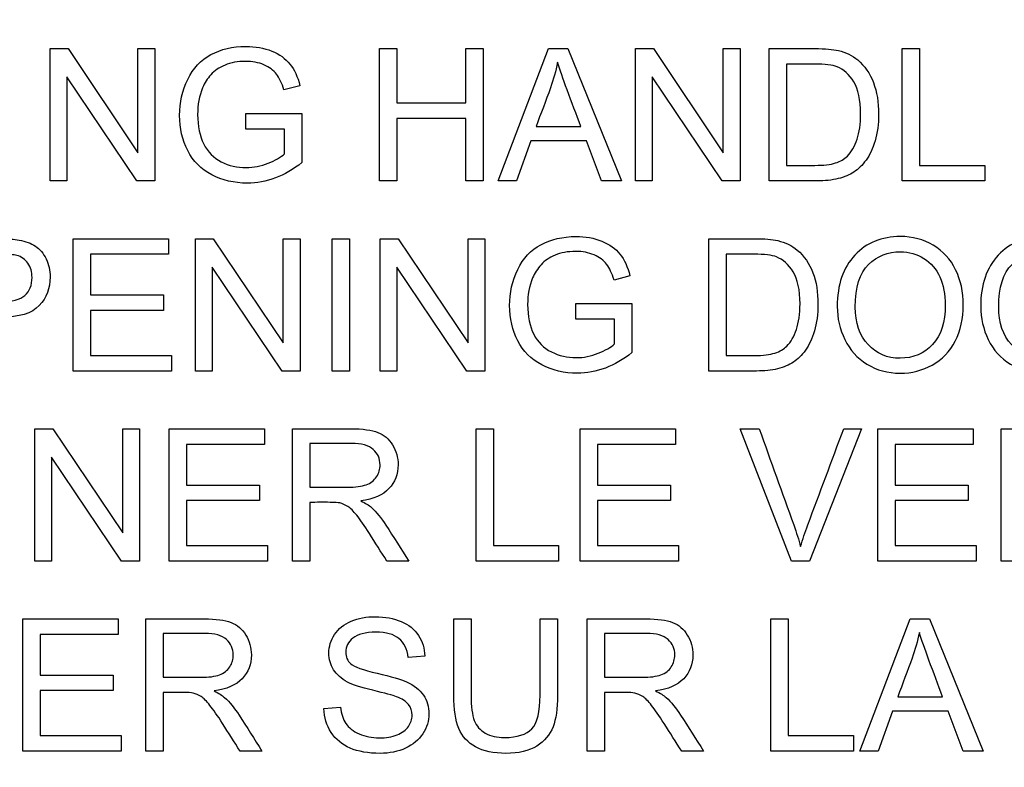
# Model space of a CAD drawing. Header units: inches. Extents: x 1 to 359, y -2 to 239.
# Tile 19 of 57: x 109.078 to 109.798, y 132.326 to 132.873. Entities that reach past the tile are written whole.
import ezdxf
from ezdxf.enums import TextEntityAlignment as Align

# ---------------------------------------------------------------- set-up
doc = ezdxf.new("R2010")
doc.units = ezdxf.units.IN
doc.header["$MEASUREMENT"] = 0
doc.layers.add('Default', color=7, linetype='Continuous')
doc.layers.add('LAB20180', color=7, linetype='Continuous')
doc.styles.add('SEACAD_Times_New_Roman', font='times.ttf')
doc.dimstyles.new('HAMMOND_(STH_-_300x200)', dxfattribs={"dimtxt": 1.5, "dimasz": 1.875, "dimexe": 0.75, "dimexo": 0.75, "dimgap": 0.375, "dimtad": 0, "dimtih": 1, "dimtoh": 1, "dimzin": 0, "dimdsep": 46, "dimtxsty": 'SEACAD_Times_New_Roman', "dimblk1": '_SE_FILLED', "dimblk2": '_SE_FILLED', "dimsah": 1, "dimcen": 0.75, "dimadec": 0, "dimazin": 0, "dimtfac": 0.8, "dimtofl": 0, "dimtmove": 0, "dimatfit": 3, "dimfxl": 0, "dimtolj": 1, "dimtzin": 0, "dimarcsym": 0})

# ---------------------------------------------------------------- blocks, each defined once
blk = doc.blocks.new('DMBLK1119')
at = {"layer": 'Default', "linetype": 'Continuous'}
for points in [[(122.69455, 144.79851), (122.38205, 146.67351), (122.06955, 144.79851)], [(122.69455, 128.57851), (122.06955, 128.57851), (122.38205, 126.70351)]]:
    blk.add_hatch(color=7, dxfattribs=at).paths.add_polyline_path(points)
at = {"layer": 'Default', "color": 7, "linetype": 'Continuous'}
for p, q in [((114.9147, 146.67351), (123.13205, 146.67351)), ((122.38205, 146.67351), (122.38205, 137.96351)), ((122.38205, 135.93851), (122.38205, 126.70351)), ((110.1077, 126.70351), (123.13205, 126.70351))]:
    blk.add_line(p, q, dxfattribs=at)
at = {"layer": 'Default', "color": 7, "linetype": 'Continuous', "style": 'SEACAD_Times_New_Roman'}
blk.add_text('19.97', height=1.5, dxfattribs=at).set_placement((119.82281, 137.43851), align=Align.TOP_LEFT)
blk = doc.blocks.new('_SE_FILLED')
at = {"color": 0}
blk.add_line((0, 0), (-1, 0), dxfattribs=at)
blk.add_solid([(0, 0), (-1, -0.1665), (-1, 0.1665), (0, 0)], dxfattribs=at)

msp = doc.modelspace()

# ---------------------------------------------------------------- linework, layer by layer
at = {"layer": 'LAB20180', "color": 7, "linetype": 'Continuous'}
for p, q in [((109.1003, 132.7548), (109.1003, 132.85158)), ((109.1003, 132.85158), (109.11343, 132.85158)), ((109.11343, 132.85158), (109.16456, 132.77547)), ((109.16456, 132.77547), (109.16456, 132.85158)), ((109.16456, 132.85158), (109.17686, 132.85158)), ((109.17686, 132.85158), (109.17686, 132.7548)), ((109.34132, 132.7548), (109.34132, 132.85158)), ((109.34132, 132.85158), (109.354, 132.85158)), ((109.354, 132.85158), (109.354, 132.81185)), ((109.40442, 132.81185), (109.40442, 132.85158)), ((109.40442, 132.85158), (109.41717, 132.85158)), ((109.41717, 132.85158), (109.41717, 132.7548)), ((109.42799, 132.7548), (109.46495, 132.85158)), ((109.46495, 132.85158), (109.47905, 132.85158)), ((109.47905, 132.85158), (109.51826, 132.7548)), ((109.52844, 132.7548), (109.52844, 132.85158)), ((109.52844, 132.85158), (109.54157, 132.85158)), ((109.54157, 132.85158), (109.59276, 132.77547)), ((109.59276, 132.77547), (109.59276, 132.85158)), ((109.59276, 132.85158), (109.605, 132.85158)), ((109.605, 132.85158), (109.605, 132.7548)), ((109.62638, 132.7548), (109.62638, 132.85158)), ((109.72361, 132.7548), (109.72361, 132.85158)), ((109.72361, 132.85158), (109.73629, 132.85158)), ((109.73629, 132.85158), (109.73629, 132.76619)), ((109.63906, 132.84024), (109.63906, 132.76619)), ((109.16372, 132.7548), (109.11253, 132.83091)), ((109.11253, 132.83091), (109.11253, 132.7548)), ((109.59186, 132.7548), (109.54074, 132.83091)), ((109.54074, 132.83091), (109.54074, 132.7548)), ((109.28304, 132.82447), (109.27132, 132.82131)), ((109.354, 132.81185), (109.40442, 132.81185)), ((109.24338, 132.79272), (109.24338, 132.80412)), ((109.24338, 132.80412), (109.28452, 132.80412)), ((109.28452, 132.80412), (109.28452, 132.76825)), ((109.40442, 132.80045), (109.354, 132.80045)), ((109.354, 132.80045), (109.354, 132.7548)), ((109.40442, 132.7548), (109.40442, 132.80045)), ((109.27177, 132.79272), (109.24338, 132.79272)), ((109.27177, 132.77463), (109.27177, 132.79272)), ((109.45574, 132.79459), (109.48851, 132.79459)), ((109.45188, 132.78409), (109.44144, 132.7548)), ((109.49264, 132.78409), (109.45188, 132.78409)), ((109.50371, 132.7548), (109.49264, 132.78409)), ((109.73629, 132.76619), (109.78401, 132.76619)), ((109.78401, 132.76619), (109.78401, 132.7548)), ((109.11253, 132.7548), (109.1003, 132.7548)), ((109.17686, 132.7548), (109.16372, 132.7548)), ((109.354, 132.7548), (109.34132, 132.7548)), ((109.41717, 132.7548), (109.40442, 132.7548)), ((109.44144, 132.7548), (109.42799, 132.7548)), ((109.51826, 132.7548), (109.50371, 132.7548)), ((109.54074, 132.7548), (109.52844, 132.7548)), ((109.605, 132.7548), (109.59186, 132.7548)), ((109.78401, 132.7548), (109.72361, 132.7548)), ((109.1171, 132.61578), (109.1171, 132.71256)), ((109.1171, 132.71256), (109.18684, 132.71256)), ((109.18684, 132.71256), (109.18684, 132.70116)), ((109.20661, 132.61578), (109.20661, 132.71256)), ((109.20661, 132.71256), (109.21968, 132.71256)), ((109.21968, 132.71256), (109.27087, 132.63645)), ((109.27087, 132.63645), (109.27087, 132.71256)), ((109.27087, 132.71256), (109.28311, 132.71256)), ((109.28311, 132.71256), (109.28311, 132.61578)), ((109.30654, 132.61578), (109.30654, 132.71256)), ((109.30654, 132.71256), (109.31923, 132.71256)), ((109.31923, 132.71256), (109.31923, 132.61578)), ((109.3417, 132.61578), (109.3417, 132.71256)), ((109.3417, 132.71256), (109.35484, 132.71256)), ((109.35484, 132.71256), (109.40603, 132.63645)), ((109.40603, 132.63645), (109.40603, 132.71256)), ((109.40603, 132.71256), (109.41826, 132.71256)), ((109.41826, 132.71256), (109.41826, 132.61578)), ((109.58207, 132.61578), (109.58207, 132.71256)), ((109.18684, 132.70116), (109.12979, 132.70116)), ((109.12979, 132.70116), (109.12979, 132.67141)), ((109.59476, 132.70116), (109.59476, 132.62711)), ((109.26997, 132.61578), (109.21884, 132.69182)), ((109.21884, 132.69182), (109.21884, 132.61578)), ((109.40513, 132.61578), (109.354, 132.69182)), ((109.354, 132.69182), (109.354, 132.61578)), ((109.52444, 132.68545), (109.51279, 132.68229)), ((109.12979, 132.67141), (109.18317, 132.67141)), ((109.18317, 132.67141), (109.18317, 132.66008)), ((109.48484, 132.6537), (109.48484, 132.6651)), ((109.48484, 132.6651), (109.52593, 132.6651)), ((109.52593, 132.6651), (109.52593, 132.62924)), ((109.18317, 132.66008), (109.12979, 132.66008)), ((109.12979, 132.66008), (109.12979, 132.62711)), ((109.51324, 132.6537), (109.48484, 132.6537)), ((109.51324, 132.63561), (109.51324, 132.6537)), ((109.12979, 132.62711), (109.18909, 132.62711)), ((109.18909, 132.62711), (109.18909, 132.61578)), ((109.18909, 132.61578), (109.1171, 132.61578)), ((109.21884, 132.61578), (109.20661, 132.61578)), ((109.28311, 132.61578), (109.26997, 132.61578)), ((109.31923, 132.61578), (109.30654, 132.61578)), ((109.354, 132.61578), (109.3417, 132.61578)), ((109.41826, 132.61578), (109.40513, 132.61578)), ((109.08906, 132.47676), (109.08906, 132.57354)), ((109.08906, 132.57354), (109.1022, 132.57354)), ((109.1022, 132.57354), (109.15339, 132.49743)), ((109.15339, 132.49743), (109.15339, 132.57354)), ((109.15339, 132.57354), (109.16562, 132.57354)), ((109.16562, 132.57354), (109.16562, 132.47676)), ((109.18745, 132.47676), (109.18745, 132.57354)), ((109.18745, 132.57354), (109.25719, 132.57354)), ((109.25719, 132.57354), (109.25719, 132.56214)), ((109.2776, 132.47676), (109.2776, 132.57354)), ((109.41186, 132.47676), (109.41186, 132.57354)), ((109.41186, 132.57354), (109.42461, 132.57354)), ((109.42461, 132.57354), (109.42461, 132.48809)), ((109.48797, 132.47676), (109.48797, 132.57354)), ((109.48797, 132.57354), (109.5577, 132.57354)), ((109.5577, 132.57354), (109.5577, 132.56214)), ((109.64257, 132.47676), (109.60516, 132.57354)), ((109.60516, 132.57354), (109.619, 132.57354)), ((109.69389, 132.57354), (109.6559, 132.47676)), ((109.68082, 132.57354), (109.69389, 132.57354)), ((109.7058, 132.47676), (109.7058, 132.57354)), ((109.7058, 132.57354), (109.77554, 132.57354)), ((109.77554, 132.57354), (109.77554, 132.56214)), ((109.79595, 132.47676), (109.79595, 132.57354)), ((109.29035, 132.56285), (109.29035, 132.53078)), ((109.25719, 132.56214), (109.20014, 132.56214)), ((109.20014, 132.56214), (109.20014, 132.53239)), ((109.5577, 132.56214), (109.50065, 132.56214)), ((109.50065, 132.56214), (109.50065, 132.53239)), ((109.77554, 132.56214), (109.71849, 132.56214)), ((109.71849, 132.56214), (109.71849, 132.53239)), ((109.15249, 132.47676), (109.10136, 132.55281)), ((109.10136, 132.55281), (109.10136, 132.47676)), ((109.20014, 132.53239), (109.25352, 132.53239)), ((109.25352, 132.53239), (109.25352, 132.52106)), ((109.50065, 132.53239), (109.55403, 132.53239)), ((109.55403, 132.53239), (109.55403, 132.52106)), ((109.71849, 132.53239), (109.77187, 132.53239)), ((109.77187, 132.53239), (109.77187, 132.52106)), ((109.25352, 132.52106), (109.20014, 132.52106)), ((109.20014, 132.52106), (109.20014, 132.48809)), ((109.29035, 132.51971), (109.29035, 132.47676)), ((109.55403, 132.52106), (109.50065, 132.52106)), ((109.50065, 132.52106), (109.50065, 132.48809)), ((109.77187, 132.52106), (109.71849, 132.52106)), ((109.71849, 132.52106), (109.71849, 132.48809)), ((109.20014, 132.48809), (109.25944, 132.48809)), ((109.25944, 132.48809), (109.25944, 132.47676)), ((109.42461, 132.48809), (109.47226, 132.48809)), ((109.47226, 132.48809), (109.47226, 132.47676)), ((109.50065, 132.48809), (109.55996, 132.48809)), ((109.55996, 132.48809), (109.55996, 132.47676)), ((109.71849, 132.48809), (109.77779, 132.48809)), ((109.77779, 132.48809), (109.77779, 132.47676)), ((109.10136, 132.47676), (109.08906, 132.47676)), ((109.16562, 132.47676), (109.15249, 132.47676)), ((109.25944, 132.47676), (109.18745, 132.47676)), ((109.29035, 132.47676), (109.2776, 132.47676)), ((109.36266, 132.47676), (109.34663, 132.47676)), ((109.47226, 132.47676), (109.41186, 132.47676)), ((109.55996, 132.47676), (109.48797, 132.47676)), ((109.6559, 132.47676), (109.64257, 132.47676)), ((109.77779, 132.47676), (109.7058, 132.47676)), ((109.8087, 132.47676), (109.79595, 132.47676)), ((109.08027, 132.33774), (109.08027, 132.43452)), ((109.08027, 132.43452), (109.15001, 132.43452)), ((109.15001, 132.43452), (109.15001, 132.42313)), ((109.17023, 132.33774), (109.17023, 132.43452)), ((109.3956, 132.43452), (109.40828, 132.43452)), ((109.4587, 132.43452), (109.47145, 132.43452)), ((109.49321, 132.33774), (109.49321, 132.43452)), ((109.62747, 132.33774), (109.62747, 132.43452)), ((109.62747, 132.43452), (109.64022, 132.43452)), ((109.64022, 132.43452), (109.64022, 132.34908)), ((109.69264, 132.33774), (109.72953, 132.43452)), ((109.72953, 132.43452), (109.74363, 132.43452)), ((109.74363, 132.43452), (109.78291, 132.33774)), ((109.15001, 132.42313), (109.09302, 132.42313)), ((109.09302, 132.42313), (109.09302, 132.39338)), ((109.18298, 132.42383), (109.18298, 132.39177)), ((109.50596, 132.42383), (109.50596, 132.39177)), ((109.37441, 132.40722), (109.36218, 132.40632)), ((109.09302, 132.39338), (109.1464, 132.39338)), ((109.1464, 132.39338), (109.1464, 132.38204)), ((109.1464, 132.38204), (109.09302, 132.38204)), ((109.09302, 132.38204), (109.09302, 132.34908)), ((109.18298, 132.38063), (109.18298, 132.33774)), ((109.50596, 132.38063), (109.50596, 132.33774)), ((109.72032, 132.37747), (109.7531, 132.37747)), ((109.30062, 132.36884), (109.31266, 132.37)), ((109.71646, 132.36704), (109.70609, 132.33774)), ((109.75722, 132.36704), (109.71646, 132.36704)), ((109.7683, 132.33774), (109.75722, 132.36704)), ((109.09302, 132.34908), (109.15226, 132.34908)), ((109.15226, 132.34908), (109.15226, 132.33774)), ((109.64022, 132.34908), (109.68793, 132.34908)), ((109.68793, 132.34908), (109.68793, 132.33774)), ((109.15226, 132.33774), (109.08027, 132.33774)), ((109.18298, 132.33774), (109.17023, 132.33774)), ((109.25529, 132.33774), (109.23925, 132.33774)), ((109.50596, 132.33774), (109.49321, 132.33774)), ((109.57828, 132.33774), (109.56231, 132.33774)), ((109.68793, 132.33774), (109.62747, 132.33774)), ((109.70609, 132.33774), (109.69264, 132.33774)), ((109.78291, 132.33774), (109.7683, 132.33774))]:
    msp.add_line(p, q, dxfattribs=at)
for points, knots in [([(109.28452, 132.76825), (109.27821, 132.7633), (109.27171, 132.7595), (109.26508, 132.75699), (109.25839, 132.75445), (109.25149, 132.75319), (109.23494, 132.75319), (109.22631, 132.75525), (109.21852, 132.7593), (109.21078, 132.76333), (109.20493, 132.76922), (109.20094, 132.77695), (109.19699, 132.7846), (109.19502, 132.79324), (109.19502, 132.8121), (109.19701, 132.82093), (109.20094, 132.82904), (109.20489, 132.83721), (109.21054, 132.84327), (109.21794, 132.8472), (109.22532, 132.85111), (109.23378, 132.85319), (109.25046, 132.85319), (109.25677, 132.85203), (109.2681, 132.84752), (109.27248, 132.8443), (109.2757, 132.84031), (109.27895, 132.83628), (109.28137, 132.83097), (109.28304, 132.82447)], [0, 0, 0, 0, 0.088464, 0.088464, 0.088464, 0.168275, 0.168275, 0.276643, 0.276643, 0.276643, 0.375909, 0.375909, 0.375909, 0.481964, 0.481964, 0.587298, 0.587298, 0.587298, 0.686536, 0.686536, 0.686536, 0.786193, 0.786193, 0.858611, 0.858611, 0.931029, 0.931029, 0.931029, 1, 1, 1, 1]), ([(109.62638, 132.85158), (109.63747, 132.85158), (109.64857, 132.85158), (109.65967, 132.85158), (109.6672, 132.85158), (109.67293, 132.85113), (109.67692, 132.85016), (109.68245, 132.84882), (109.68716, 132.84655), (109.69109, 132.84327), (109.69621, 132.83899), (109.69998, 132.83342), (109.70255, 132.82672), (109.70514, 132.81999), (109.70635, 132.8123), (109.70635, 132.79633), (109.70545, 132.78983), (109.70377, 132.78416), (109.7021, 132.77847), (109.69985, 132.77379), (109.69444, 132.76632), (109.69154, 132.76342), (109.68832, 132.7613), (109.68515, 132.7592), (109.6813, 132.75757), (109.67679, 132.75647), (109.67227, 132.75537), (109.66714, 132.7548), (109.66128, 132.7548), (109.64964, 132.7548), (109.63801, 132.7548), (109.62638, 132.7548)], [0, 0, 0, 0, 0.150369, 0.150369, 0.150369, 0.228741, 0.228741, 0.228741, 0.300535, 0.300535, 0.300535, 0.392465, 0.392465, 0.392465, 0.497213, 0.497213, 0.587785, 0.587785, 0.587785, 0.651375, 0.651375, 0.714965, 0.714965, 0.714965, 0.771693, 0.771693, 0.771693, 0.842372, 0.842372, 0.842372, 1, 1, 1, 1]), ([(109.27132, 132.82131), (109.2699, 132.82621), (109.2681, 132.83007), (109.26591, 132.8329), (109.26375, 132.83571), (109.2607, 132.83799), (109.2567, 132.83973), (109.25274, 132.84146), (109.24827, 132.84224), (109.23758, 132.84224), (109.23249, 132.84134), (109.22824, 132.83954), (109.22402, 132.83774), (109.22058, 132.83541), (109.21794, 132.83252), (109.21533, 132.82965), (109.2133, 132.8264), (109.21189, 132.82299), (109.20939, 132.81696), (109.20822, 132.81043), (109.20822, 132.79478), (109.2097, 132.78757), (109.21266, 132.78178), (109.21565, 132.77593), (109.21994, 132.7716), (109.22554, 132.76877), (109.23119, 132.76591), (109.23726, 132.76458), (109.24917, 132.76458), (109.25452, 132.76561), (109.2598, 132.76774), (109.2651, 132.76987), (109.26907, 132.77218), (109.27177, 132.77463)], [0, 0, 0, 0, 0.06855, 0.06855, 0.06855, 0.130284, 0.130284, 0.130284, 0.200428, 0.200428, 0.285537, 0.285537, 0.285537, 0.352489, 0.352489, 0.352489, 0.41295, 0.41295, 0.41295, 0.513226, 0.513226, 0.638571, 0.638571, 0.638571, 0.73781, 0.73781, 0.73781, 0.838521, 0.838521, 0.926007, 0.926007, 0.926007, 1, 1, 1, 1]), ([(109.47158, 132.8416), (109.47023, 132.83529), (109.46842, 132.8291), (109.4663, 132.82292), (109.46302, 132.81339), (109.45926, 132.80403), (109.45574, 132.79459)], [0, 0, 0, 0, 0.391046, 0.391046, 0.391046, 1, 1, 1, 1]), ([(109.48851, 132.79459), (109.48519, 132.80352), (109.48186, 132.81245), (109.47853, 132.82138), (109.47552, 132.82947), (109.47319, 132.83625), (109.47158, 132.8416)], [0, 0, 0, 0, 0.572052, 0.572052, 0.572052, 1, 1, 1, 1]), ([(109.63906, 132.76619), (109.64597, 132.76619), (109.65288, 132.76619), (109.6598, 132.76619), (109.66617, 132.76619), (109.67119, 132.76677), (109.6748, 132.76793), (109.67846, 132.76911), (109.68137, 132.77077), (109.68349, 132.77295), (109.68647, 132.77603), (109.6889, 132.7801), (109.69064, 132.78525), (109.69235, 132.79033), (109.69315, 132.79659), (109.69315, 132.81404), (109.69148, 132.82183), (109.68819, 132.8273), (109.68492, 132.83276), (109.68079, 132.83638), (109.67602, 132.83825), (109.67263, 132.83958), (109.66707, 132.84018), (109.65941, 132.84024), (109.65263, 132.8403), (109.64584, 132.84024), (109.63906, 132.84024)], [0, 0, 0, 0, 0.131808, 0.131808, 0.131808, 0.228178, 0.228178, 0.228178, 0.292644, 0.292644, 0.292644, 0.383825, 0.383825, 0.383825, 0.499074, 0.499074, 0.657793, 0.657793, 0.657793, 0.76379, 0.76379, 0.76379, 0.870647, 0.870647, 0.870647, 1, 1, 1, 1]), ([(109.52593, 132.62924), (109.51968, 132.62421), (109.51318, 132.62048), (109.49978, 132.61546), (109.49296, 132.61417), (109.47641, 132.61417), (109.46778, 132.61623), (109.4522, 132.62434), (109.44634, 132.6302), (109.44241, 132.63793), (109.43849, 132.64563), (109.43642, 132.65416), (109.43642, 132.67309), (109.43842, 132.68184), (109.44627, 132.6982), (109.45194, 132.70425), (109.46675, 132.71211), (109.47525, 132.7141), (109.48491, 132.71417), (109.49186, 132.71421), (109.49824, 132.71301), (109.50384, 132.71076), (109.50952, 132.70847), (109.51395, 132.70528), (109.51717, 132.70129), (109.52039, 132.69729), (109.52277, 132.69195), (109.52444, 132.68545)], [0, 0, 0, 0, 0.080414, 0.080414, 0.160827, 0.160827, 0.268289, 0.268289, 0.375751, 0.375751, 0.375751, 0.480478, 0.480478, 0.58379, 0.58379, 0.687102, 0.687102, 0.790414, 0.790414, 0.790414, 0.866321, 0.866321, 0.866321, 0.931135, 0.931135, 0.931135, 1, 1, 1, 1]), ([(109.67609, 132.66285), (109.67609, 132.67888), (109.6804, 132.69144), (109.68896, 132.70052), (109.69756, 132.70963), (109.70867, 132.7141), (109.72226, 132.71417), (109.73121, 132.71421), (109.73919, 132.71198), (109.75349, 132.70348), (109.75896, 132.69749), (109.76643, 132.68229), (109.7683, 132.67367), (109.7683, 132.65416), (109.76636, 132.6454), (109.76237, 132.63767), (109.75839, 132.62997), (109.75284, 132.62408), (109.74563, 132.62016), (109.73839, 132.61621), (109.73056, 132.61417), (109.71311, 132.61417), (109.705, 132.61636), (109.69785, 132.62074), (109.69067, 132.62513), (109.68529, 132.63117), (109.67795, 132.64636), (109.67609, 132.65441), (109.67609, 132.66285)], [0, 0, 0, 0, 0.13347, 0.13347, 0.13347, 0.254654, 0.254654, 0.254654, 0.339082, 0.339082, 0.42351, 0.42351, 0.507937, 0.507937, 0.594054, 0.594054, 0.594054, 0.674521, 0.674521, 0.674521, 0.752952, 0.752952, 0.83802, 0.83802, 0.83802, 0.91901, 0.91901, 1, 1, 1, 1]), ([(109.78104, 132.66285), (109.78104, 132.67888), (109.78536, 132.69144), (109.79392, 132.70052), (109.80252, 132.70963), (109.81363, 132.7141), (109.82721, 132.71417), (109.8361, 132.71421), (109.84415, 132.71198), (109.85844, 132.70348), (109.86392, 132.69749), (109.87139, 132.68229), (109.87325, 132.67367), (109.87325, 132.65416), (109.87126, 132.6454), (109.8634, 132.62994), (109.8578, 132.62408), (109.85059, 132.62016), (109.8433, 132.61619), (109.83552, 132.61417), (109.81807, 132.61417), (109.80996, 132.61636), (109.80281, 132.62074), (109.79563, 132.62513), (109.79025, 132.63117), (109.78291, 132.64636), (109.78104, 132.65441), (109.78104, 132.66285)], [0, 0, 0, 0, 0.13347, 0.13347, 0.13347, 0.254653, 0.254653, 0.254653, 0.33796, 0.33796, 0.421266, 0.421266, 0.504572, 0.504572, 0.589544, 0.589544, 0.674517, 0.674517, 0.674517, 0.75295, 0.75295, 0.838021, 0.838021, 0.838021, 0.91901, 0.91901, 1, 1, 1, 1]), ([(109.02644, 132.71256), (109.03861, 132.71256), (109.05078, 132.71256), (109.06295, 132.71256), (109.06933, 132.71256), (109.07428, 132.71224), (109.07763, 132.71159), (109.08237, 132.71068), (109.08639, 132.70927), (109.08961, 132.70709), (109.09281, 132.70491), (109.0954, 132.70174), (109.09734, 132.69775), (109.09929, 132.6937), (109.1003, 132.68931), (109.1003, 132.67631), (109.09766, 132.66929), (109.09238, 132.66362), (109.0871, 132.65795), (109.0777, 132.65506), (109.06398, 132.65506), (109.05572, 132.65506), (109.04745, 132.65506), (109.03919, 132.65506)], [0, 0, 0, 0, 0.217025, 0.217025, 0.217025, 0.304597, 0.304597, 0.304597, 0.381192, 0.381192, 0.381192, 0.45407, 0.45407, 0.45407, 0.533735, 0.533735, 0.671534, 0.671534, 0.671534, 0.852688, 0.852688, 0.852688, 1, 1, 1, 1]), ([(109.58207, 132.71256), (109.59317, 132.71256), (109.60427, 132.71256), (109.61537, 132.71256), (109.6229, 132.71256), (109.62863, 132.71204), (109.63256, 132.71114), (109.63816, 132.70986), (109.64286, 132.70754), (109.64679, 132.70425), (109.65194, 132.69995), (109.65567, 132.6944), (109.65825, 132.6877), (109.66084, 132.68097), (109.66198, 132.67328), (109.66198, 132.65731), (109.66115, 132.65081), (109.65941, 132.64514), (109.65768, 132.63949), (109.65555, 132.63477), (109.65014, 132.6273), (109.64724, 132.62441), (109.64402, 132.62228), (109.64082, 132.62017), (109.637, 132.61848), (109.62799, 132.61629), (109.62277, 132.61578), (109.61698, 132.61578), (109.60534, 132.61578), (109.59371, 132.61578), (109.58207, 132.61578)], [0, 0, 0, 0, 0.150382, 0.150382, 0.150382, 0.228456, 0.228456, 0.228456, 0.300557, 0.300557, 0.300557, 0.3925, 0.3925, 0.3925, 0.497244, 0.497244, 0.587812, 0.587812, 0.587812, 0.651334, 0.651334, 0.714857, 0.714857, 0.714857, 0.778611, 0.778611, 0.842366, 0.842366, 0.842366, 1, 1, 1, 1]), ([(109.03919, 132.66645), (109.04754, 132.66645), (109.05589, 132.66645), (109.06424, 132.66645), (109.07248, 132.66645), (109.0784, 132.668), (109.08536, 132.67418), (109.0871, 132.6785), (109.0871, 132.68822), (109.08607, 132.6917), (109.08401, 132.69459), (109.08197, 132.69746), (109.07931, 132.69936), (109.07596, 132.70032), (109.07378, 132.70095), (109.06978, 132.70116), (109.06398, 132.70116), (109.05572, 132.70116), (109.04745, 132.70116), (109.03919, 132.70116)], [0, 0, 0, 0, 0.215632, 0.215632, 0.215632, 0.355764, 0.355764, 0.495897, 0.495897, 0.596219, 0.596219, 0.596219, 0.682986, 0.682986, 0.682986, 0.786564, 0.786564, 0.786564, 1, 1, 1, 1]), ([(109.51279, 132.68229), (109.51131, 132.68719), (109.50951, 132.69105), (109.50738, 132.69389), (109.50523, 132.69675), (109.50217, 132.69897), (109.49817, 132.70071), (109.4942, 132.70244), (109.48974, 132.70322), (109.47898, 132.70322), (109.47396, 132.70232), (109.46971, 132.70052), (109.46549, 132.69872), (109.46198, 132.6964), (109.45941, 132.6935), (109.45681, 132.69057), (109.45477, 132.68738), (109.45329, 132.6839), (109.45076, 132.67795), (109.44962, 132.67141), (109.44962, 132.65577), (109.4511, 132.64855), (109.45406, 132.64276), (109.45705, 132.63691), (109.46134, 132.63258), (109.47267, 132.62692), (109.47866, 132.62557), (109.49057, 132.62557), (109.49598, 132.6266), (109.50654, 132.63085), (109.51047, 132.63316), (109.51324, 132.63561)], [0, 0, 0, 0, 0.068468, 0.068468, 0.068468, 0.130219, 0.130219, 0.130219, 0.200847, 0.200847, 0.285416, 0.285416, 0.285416, 0.352366, 0.352366, 0.352366, 0.413246, 0.413246, 0.413246, 0.514272, 0.514272, 0.63847, 0.63847, 0.63847, 0.735204, 0.735204, 0.831937, 0.831937, 0.915969, 0.915969, 1, 1, 1, 1]), ([(109.59476, 132.62711), (109.60165, 132.62711), (109.60854, 132.62711), (109.61543, 132.62711), (109.62187, 132.62711), (109.62683, 132.62769), (109.6305, 132.62891), (109.63409, 132.63011), (109.637, 132.63175), (109.64222, 132.63696), (109.6446, 132.64108), (109.64627, 132.64624), (109.64793, 132.65135), (109.64885, 132.65757), (109.64885, 132.67502), (109.64717, 132.68281), (109.64383, 132.68822), (109.64047, 132.69365), (109.63649, 132.6973), (109.63172, 132.69923), (109.62834, 132.7006), (109.62277, 132.70116), (109.61511, 132.70116), (109.60833, 132.70116), (109.60154, 132.70116), (109.59476, 132.70116)], [0, 0, 0, 0, 0.131461, 0.131461, 0.131461, 0.228365, 0.228365, 0.228365, 0.293651, 0.293651, 0.383901, 0.383901, 0.383901, 0.499118, 0.499118, 0.657794, 0.657794, 0.657794, 0.763674, 0.763674, 0.763674, 0.870555, 0.870555, 0.870555, 1, 1, 1, 1]), ([(109.68929, 132.66259), (109.68929, 132.65094), (109.69238, 132.64179), (109.70487, 132.6284), (109.71273, 132.62505), (109.72213, 132.62512), (109.73172, 132.62518), (109.73964, 132.62846), (109.74582, 132.63522), (109.75203, 132.64202), (109.75516, 132.65152), (109.75516, 132.6718), (109.75381, 132.67869), (109.74853, 132.69041), (109.74466, 132.69492), (109.73951, 132.69814), (109.73441, 132.70133), (109.72869, 132.70296), (109.72232, 132.70303), (109.71331, 132.70312), (109.70551, 132.69987), (109.69901, 132.69369), (109.69247, 132.68748), (109.68929, 132.67714), (109.68929, 132.66259)], [0, 0, 0, 0, 0.121796, 0.121796, 0.243592, 0.243592, 0.243592, 0.358943, 0.358943, 0.358943, 0.494678, 0.494678, 0.579337, 0.579337, 0.663996, 0.663996, 0.663996, 0.742646, 0.742646, 0.742646, 0.854601, 0.854601, 0.854601, 1, 1, 1, 1]), ([(109.79418, 132.66259), (109.79418, 132.65094), (109.79734, 132.64179), (109.80983, 132.6284), (109.81762, 132.62505), (109.82708, 132.62512), (109.83668, 132.62518), (109.8446, 132.62846), (109.85696, 132.64199), (109.86005, 132.65152), (109.86005, 132.6718), (109.85877, 132.67869), (109.85613, 132.68455), (109.85347, 132.69043), (109.84956, 132.69492), (109.83938, 132.70135), (109.83365, 132.70296), (109.82728, 132.70303), (109.81826, 132.70312), (109.81047, 132.69987), (109.80397, 132.69369), (109.79743, 132.68748), (109.79418, 132.67714), (109.79418, 132.66259)], [0, 0, 0, 0, 0.121846, 0.121846, 0.243693, 0.243693, 0.243693, 0.37378, 0.37378, 0.503868, 0.503868, 0.585005, 0.585005, 0.585005, 0.663786, 0.663786, 0.742568, 0.742568, 0.742568, 0.854519, 0.854519, 0.854519, 1, 1, 1, 1]), ([(109.2776, 132.57354), (109.29187, 132.57354), (109.30615, 132.57354), (109.32042, 132.57354), (109.32905, 132.57354), (109.33555, 132.57264), (109.34457, 132.56916), (109.34817, 132.56607), (109.35081, 132.56169), (109.35347, 132.55729), (109.35487, 132.55242), (109.35487, 132.54025), (109.35262, 132.53446), (109.34373, 132.52505), (109.3369, 132.52209), (109.32757, 132.5208)], [0, 0, 0, 0, 0.318429, 0.318429, 0.318429, 0.446133, 0.446133, 0.573836, 0.573836, 0.573836, 0.691895, 0.691895, 0.845948, 0.845948, 1, 1, 1, 1]), ([(109.619, 132.57354), (109.62742, 132.55008), (109.63583, 132.52662), (109.64424, 132.50316), (109.64627, 132.49751), (109.64798, 132.49221), (109.64933, 132.48732)], [0, 0, 0, 0, 0.817954, 0.817954, 0.817954, 1, 1, 1, 1]), ([(109.64933, 132.48732), (109.65081, 132.4926), (109.65255, 132.49788), (109.65455, 132.50316), (109.6634, 132.52658), (109.67206, 132.55008), (109.68082, 132.57354)], [0, 0, 0, 0, 0.181713, 0.181713, 0.181713, 1, 1, 1, 1]), ([(109.79595, 132.57354), (109.81022, 132.57354), (109.8245, 132.57354), (109.83877, 132.57354), (109.8474, 132.57354), (109.8539, 132.57264), (109.86292, 132.56916), (109.86652, 132.56607), (109.86916, 132.56169), (109.87182, 132.55729), (109.87322, 132.55242), (109.87322, 132.54025), (109.87097, 132.53446), (109.86208, 132.52505), (109.85526, 132.52209), (109.84592, 132.5208)], [0, 0, 0, 0, 0.318429, 0.318429, 0.318429, 0.446133, 0.446133, 0.573836, 0.573836, 0.573836, 0.691895, 0.691895, 0.845948, 0.845948, 1, 1, 1, 1]), ([(109.29035, 132.53078), (109.29951, 132.53078), (109.30868, 132.53078), (109.31784, 132.53078), (109.3237, 132.53078), (109.32828, 132.53143), (109.33156, 132.53259), (109.33486, 132.53375), (109.33736, 132.53574), (109.33909, 132.53845), (109.3408, 132.54111), (109.34167, 132.54399), (109.34167, 132.55171), (109.34, 132.55545), (109.33671, 132.55841), (109.33339, 132.5614), (109.32808, 132.56285), (109.32094, 132.56285), (109.31074, 132.56285), (109.30054, 132.56285), (109.29035, 132.56285)], [0, 0, 0, 0, 0.228451, 0.228451, 0.228451, 0.343902, 0.343902, 0.343902, 0.424724, 0.424724, 0.424724, 0.499032, 0.499032, 0.606702, 0.606702, 0.606702, 0.745825, 0.745825, 0.745825, 1, 1, 1, 1]), ([(109.34663, 132.47676), (109.34238, 132.48348), (109.33813, 132.4902), (109.33388, 132.49691), (109.33019, 132.50274), (109.32705, 132.50715), (109.32461, 132.51024), (109.32218, 132.5133), (109.32003, 132.51546), (109.3181, 132.51668), (109.31622, 132.51788), (109.3143, 132.51874), (109.31231, 132.51926), (109.31086, 132.51963), (109.30851, 132.51965), (109.30516, 132.51971), (109.30022, 132.5198), (109.29529, 132.51971), (109.29035, 132.51971)], [0, 0, 0, 0, 0.307183, 0.307183, 0.307183, 0.516416, 0.516416, 0.516416, 0.634807, 0.634807, 0.634807, 0.71683, 0.71683, 0.71683, 0.809234, 0.809234, 0.809234, 1, 1, 1, 1]), ([(109.32757, 132.5208), (109.33098, 132.51919), (109.33356, 132.51758), (109.33529, 132.51597), (109.33901, 132.51254), (109.34257, 132.50825), (109.34592, 132.5031), (109.35159, 132.49438), (109.35708, 132.48554), (109.36266, 132.47676)], [0, 0, 0, 0, 0.160192, 0.160192, 0.160192, 0.45337, 0.45337, 0.45337, 1, 1, 1, 1]), ([(109.17023, 132.43452), (109.1845, 132.43452), (109.19877, 132.43452), (109.21305, 132.43452), (109.22168, 132.43452), (109.22818, 132.43362), (109.23719, 132.43014), (109.24074, 132.42705), (109.24614, 132.4183), (109.2475, 132.4134), (109.2475, 132.40123), (109.24524, 132.39544), (109.23636, 132.38604), (109.22953, 132.38301), (109.22019, 132.38179)], [0, 0, 0, 0, 0.318406, 0.318406, 0.318406, 0.439908, 0.439908, 0.561409, 0.561409, 0.682911, 0.682911, 0.841455, 0.841455, 1, 1, 1, 1]), ([(109.31266, 132.37), (109.31324, 132.36511), (109.31453, 132.36105), (109.31665, 132.35796), (109.31879, 132.35486), (109.32193, 132.35229), (109.32631, 132.35036), (109.33074, 132.34841), (109.33571, 132.34747), (109.34602, 132.34747), (109.35033, 132.34817), (109.3578, 132.35114), (109.36057, 132.35313), (109.36237, 132.35571), (109.36417, 132.35827), (109.36514, 132.36099), (109.36514, 132.36698), (109.36424, 132.36962), (109.36063, 132.37412), (109.35773, 132.37599), (109.35368, 132.37754), (109.35109, 132.37852), (109.34537, 132.38011), (109.33649, 132.38224), (109.32766, 132.38435), (109.32148, 132.38642), (109.31794, 132.38829), (109.3133, 132.39073), (109.30989, 132.3937), (109.30538, 132.40091), (109.30423, 132.4049), (109.30423, 132.41424), (109.30564, 132.41881), (109.31118, 132.42731), (109.31517, 132.43053), (109.32052, 132.43278), (109.32578, 132.43501), (109.33172, 132.43607), (109.34537, 132.43607), (109.35168, 132.43491), (109.35709, 132.43259), (109.36255, 132.43025), (109.36675, 132.42692), (109.36971, 132.42242), (109.37262, 132.41798), (109.37422, 132.41289), (109.37441, 132.40722)], [0, 0, 0, 0, 0.049984, 0.049984, 0.049984, 0.098571, 0.098571, 0.098571, 0.153381, 0.153381, 0.201742, 0.201742, 0.250104, 0.250104, 0.250104, 0.286951, 0.286951, 0.323015, 0.323015, 0.359078, 0.359078, 0.359078, 0.428661, 0.428661, 0.428661, 0.504947, 0.504947, 0.504947, 0.558497, 0.558497, 0.612048, 0.612048, 0.669423, 0.669423, 0.726798, 0.726798, 0.726798, 0.796415, 0.796415, 0.872924, 0.872924, 0.872924, 0.937128, 0.937128, 0.937128, 1, 1, 1, 1]), ([(109.47145, 132.43452), (109.47145, 132.41589), (109.47145, 132.39726), (109.47145, 132.37863), (109.47145, 132.36884), (109.47036, 132.36112), (109.46817, 132.35545), (109.46596, 132.34973), (109.46198, 132.34508), (109.45625, 132.34148), (109.45055, 132.33789), (109.44305, 132.33613), (109.4247, 132.33613), (109.4173, 132.33768), (109.41157, 132.34083), (109.40586, 132.34397), (109.40171, 132.34843), (109.39682, 132.36028), (109.3956, 132.36833), (109.3956, 132.37863), (109.3956, 132.39726), (109.3956, 132.41589), (109.3956, 132.43452)], [0, 0, 0, 0, 0.229338, 0.229338, 0.229338, 0.325916, 0.325916, 0.325916, 0.402614, 0.402614, 0.402614, 0.499372, 0.499372, 0.592793, 0.592793, 0.592793, 0.681738, 0.681738, 0.770683, 0.770683, 0.770683, 1, 1, 1, 1]), ([(109.47145, 132.43452), (109.47145, 132.41589), (109.47145, 132.39726), (109.47145, 132.37863), (109.47145, 132.36884), (109.47036, 132.36112), (109.46817, 132.35545), (109.46596, 132.34973), (109.46198, 132.34508), (109.45625, 132.34148), (109.45055, 132.33789), (109.44305, 132.33613), (109.4247, 132.33613), (109.4173, 132.33768), (109.41157, 132.34083), (109.40586, 132.34397), (109.40171, 132.34843), (109.39682, 132.36028), (109.3956, 132.36833), (109.3956, 132.37863), (109.3956, 132.39726), (109.3956, 132.41589), (109.3956, 132.43452)], [0, 0, 0, 0, 0.229338, 0.229338, 0.229338, 0.325916, 0.325916, 0.325916, 0.402614, 0.402614, 0.402614, 0.499372, 0.499372, 0.592793, 0.592793, 0.592793, 0.681738, 0.681738, 0.770683, 0.770683, 0.770683, 1, 1, 1, 1]), ([(109.40828, 132.43452), (109.40828, 132.41591), (109.40828, 132.3973), (109.40828, 132.3787), (109.40828, 132.37026), (109.40906, 132.36408), (109.4106, 132.36015), (109.41218, 132.35614), (109.41485, 132.35307), (109.41865, 132.35094), (109.42248, 132.3488), (109.42715, 132.34772), (109.44202, 132.34772), (109.44872, 132.34985), (109.4567, 132.35835), (109.4587, 132.36659), (109.4587, 132.3787), (109.4587, 132.3973), (109.4587, 132.41591), (109.4587, 132.43452)], [0, 0, 0, 0, 0.272431, 0.272431, 0.272431, 0.36409, 0.36409, 0.36409, 0.425016, 0.425016, 0.425016, 0.493235, 0.493235, 0.610411, 0.610411, 0.727586, 0.727586, 0.727586, 1, 1, 1, 1]), ([(109.40828, 132.43452), (109.40828, 132.41591), (109.40828, 132.3973), (109.40828, 132.3787), (109.40828, 132.37026), (109.40906, 132.36408), (109.4106, 132.36015), (109.41218, 132.35614), (109.41485, 132.35307), (109.41865, 132.35094), (109.42248, 132.3488), (109.42715, 132.34772), (109.44202, 132.34772), (109.44872, 132.34985), (109.4567, 132.35835), (109.4587, 132.36659), (109.4587, 132.3787), (109.4587, 132.3973), (109.4587, 132.41591), (109.4587, 132.43452)], [0, 0, 0, 0, 0.272431, 0.272431, 0.272431, 0.36409, 0.36409, 0.36409, 0.425016, 0.425016, 0.425016, 0.493235, 0.493235, 0.610411, 0.610411, 0.727586, 0.727586, 0.727586, 1, 1, 1, 1]), ([(109.49321, 132.43452), (109.50749, 132.43452), (109.52176, 132.43452), (109.53604, 132.43452), (109.54466, 132.43452), (109.55123, 132.43362), (109.55567, 132.43188), (109.56017, 132.43012), (109.56379, 132.42705), (109.56643, 132.42267), (109.56909, 132.41827), (109.57048, 132.4134), (109.57048, 132.40123), (109.56823, 132.39544), (109.55934, 132.38604), (109.55252, 132.38301), (109.54325, 132.38179)], [0, 0, 0, 0, 0.318559, 0.318559, 0.318559, 0.466747, 0.466747, 0.466747, 0.574052, 0.574052, 0.574052, 0.692051, 0.692051, 0.846026, 0.846026, 1, 1, 1, 1]), ([(109.18298, 132.39177), (109.19214, 132.39177), (109.20131, 132.39177), (109.21047, 132.39177), (109.21633, 132.39177), (109.2209, 132.39235), (109.22747, 132.39479), (109.22998, 132.39672), (109.23172, 132.39936), (109.23349, 132.40205), (109.2343, 132.40497), (109.2343, 132.41263), (109.23262, 132.41643), (109.22934, 132.41939), (109.22602, 132.42238), (109.22071, 132.42383), (109.21356, 132.42383), (109.20337, 132.42383), (109.19317, 132.42383), (109.18298, 132.42383)], [0, 0, 0, 0, 0.228426, 0.228426, 0.228426, 0.326342, 0.326342, 0.424258, 0.424258, 0.424258, 0.4994, 0.4994, 0.606745, 0.606745, 0.606745, 0.745853, 0.745853, 0.745853, 1, 1, 1, 1]), ([(109.36218, 132.40632), (109.36153, 132.41237), (109.35928, 132.41694), (109.35548, 132.4201), (109.35171, 132.42323), (109.34608, 132.42474), (109.33095, 132.42474), (109.32535, 132.42332), (109.3218, 132.42042), (109.31829, 132.41755), (109.31652, 132.41417), (109.31652, 132.40671), (109.31775, 132.40387), (109.32026, 132.40162), (109.32273, 132.3994), (109.32915, 132.39711), (109.33951, 132.39473), (109.34987, 132.39235), (109.35703, 132.39035), (109.36089, 132.38855), (109.36648, 132.38594), (109.37068, 132.38269), (109.37338, 132.37876), (109.37612, 132.37479), (109.37737, 132.3702), (109.37737, 132.35989), (109.37596, 132.355), (109.37003, 132.34598), (109.36585, 132.34244), (109.36031, 132.33993), (109.3548, 132.33743), (109.34859, 132.33613), (109.33301, 132.33613), (109.32573, 132.33742), (109.31981, 132.33993), (109.31386, 132.34245), (109.30925, 132.34631), (109.3059, 132.35146), (109.30258, 132.35656), (109.30081, 132.36234), (109.30062, 132.36884)], [0, 0, 0, 0, 0.061269, 0.061269, 0.061269, 0.128991, 0.128991, 0.199659, 0.199659, 0.199659, 0.244601, 0.244601, 0.283745, 0.283745, 0.283745, 0.363957, 0.363957, 0.363957, 0.450774, 0.450774, 0.450774, 0.513333, 0.513333, 0.513333, 0.573932, 0.573932, 0.634532, 0.634532, 0.695131, 0.695131, 0.695131, 0.766629, 0.766629, 0.856838, 0.856838, 0.856838, 0.928295, 0.928295, 0.928295, 1, 1, 1, 1]), ([(109.50596, 132.39177), (109.51513, 132.39177), (109.52429, 132.39177), (109.53346, 132.39177), (109.53932, 132.39177), (109.54389, 132.39235), (109.54717, 132.39357), (109.55052, 132.39481), (109.55303, 132.39672), (109.55471, 132.39936), (109.55643, 132.40208), (109.55728, 132.40497), (109.55728, 132.41263), (109.55561, 132.41643), (109.55233, 132.41939), (109.54901, 132.42238), (109.54376, 132.42383), (109.53655, 132.42383), (109.52635, 132.42383), (109.51616, 132.42383), (109.50596, 132.42383)], [0, 0, 0, 0, 0.228418, 0.228418, 0.228418, 0.343902, 0.343902, 0.343902, 0.424321, 0.424321, 0.424321, 0.499434, 0.499434, 0.606737, 0.606737, 0.606737, 0.745862, 0.745862, 0.745862, 1, 1, 1, 1]), ([(109.73616, 132.42448), (109.73481, 132.41823), (109.73307, 132.41199), (109.73088, 132.40587), (109.72748, 132.39636), (109.72384, 132.38694), (109.72032, 132.37747)], [0, 0, 0, 0, 0.389843, 0.389843, 0.389843, 1, 1, 1, 1]), ([(109.7531, 132.37747), (109.74979, 132.3864), (109.74649, 132.39533), (109.74318, 132.40426), (109.74016, 132.41244), (109.73784, 132.41913), (109.73616, 132.42448)], [0, 0, 0, 0, 0.571633, 0.571633, 0.571633, 1, 1, 1, 1]), ([(109.23925, 132.33774), (109.235, 132.34446), (109.23075, 132.35118), (109.22651, 132.3579), (109.22282, 132.36372), (109.21968, 132.36814), (109.21723, 132.37123), (109.21484, 132.37425), (109.21266, 132.37644), (109.21073, 132.37766), (109.20887, 132.37884), (109.20693, 132.37973), (109.20493, 132.38018), (109.20346, 132.38051), (109.20107, 132.38063), (109.19779, 132.38063), (109.19285, 132.38063), (109.18791, 132.38063), (109.18298, 132.38063)], [0, 0, 0, 0, 0.307272, 0.307272, 0.307272, 0.516565, 0.516565, 0.516565, 0.634985, 0.634985, 0.634985, 0.71676, 0.71676, 0.71676, 0.809177, 0.809177, 0.809177, 1, 1, 1, 1]), ([(109.22019, 132.38179), (109.22361, 132.38018), (109.22618, 132.3785), (109.22792, 132.37696), (109.2317, 132.3736), (109.2352, 132.36923), (109.23855, 132.36408), (109.24422, 132.35536), (109.24971, 132.34652), (109.25529, 132.33774)], [0, 0, 0, 0, 0.160112, 0.160112, 0.160112, 0.453397, 0.453397, 0.453397, 1, 1, 1, 1]), ([(109.56231, 132.33774), (109.55804, 132.34446), (109.55376, 132.35118), (109.54949, 132.3579), (109.54579, 132.36371), (109.54267, 132.36814), (109.54028, 132.37123), (109.53791, 132.37431), (109.53565, 132.37644), (109.53378, 132.37766), (109.5319, 132.3789), (109.52992, 132.37973), (109.52792, 132.38018), (109.5265, 132.3805), (109.52412, 132.38063), (109.52077, 132.38063), (109.51584, 132.38063), (109.5109, 132.38063), (109.50596, 132.38063)], [0, 0, 0, 0, 0.307485, 0.307485, 0.307485, 0.516125, 0.516125, 0.516125, 0.634458, 0.634458, 0.634458, 0.716976, 0.716976, 0.716976, 0.809328, 0.809328, 0.809328, 1, 1, 1, 1]), ([(109.54325, 132.38179), (109.5466, 132.38018), (109.54917, 132.3785), (109.55091, 132.37696), (109.55473, 132.37356), (109.55819, 132.36923), (109.56153, 132.36408), (109.5672, 132.35536), (109.5727, 132.34652), (109.57828, 132.33774)], [0, 0, 0, 0, 0.159281, 0.159281, 0.159281, 0.452861, 0.452861, 0.452861, 1, 1, 1, 1])]:
    msp.add_open_spline(points, degree=3, knots=knots, dxfattribs=at)

# ---------------------------------------------------------------- dimensions: what is measured, and where the dimension line sits
at = {"layer": 'Default', "color": 7, "linetype": 'Continuous'}
dim = msp.add_linear_dim(base=(122.38205, 126.70351), p1=(114.1647, 146.67351), p2=(109.3577, 126.70351), angle=90, text='\\A1;<>', dimstyle='HAMMOND_(STH_-_300x200)', dxfattribs=at)
dim.commit()
dim.dimension.update_dxf_attribs({"geometry": 'DMBLK1119', "text_midpoint": (122.38205, 136.68851), "dimtype": 160})

doc.saveas('drawing.dxf')
